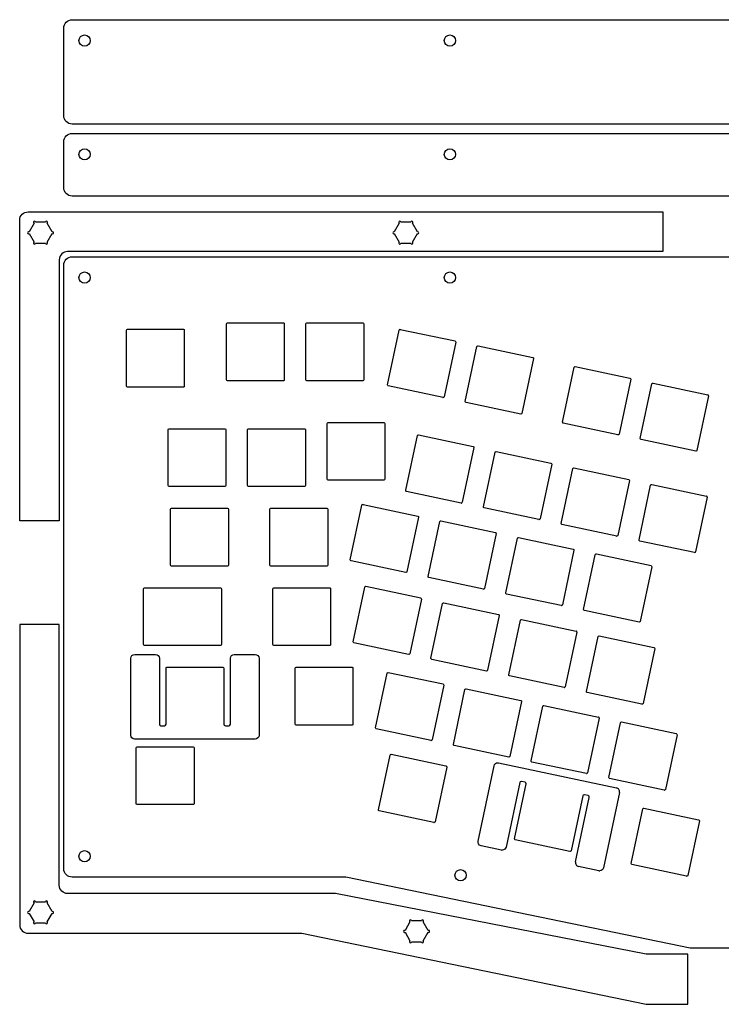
# Model space of a CAD drawing. Header units: millimetres. Extents: x -62 to 318, y -144 to 283.
# Tile 2 of 3: x -62 to 106, y 47 to 283. Entities that reach past the tile are written whole.
import ezdxf

# ---------------------------------------------------------------- set-up
doc = ezdxf.new("R2010")
doc.units = ezdxf.units.MM
doc.layers.get('0').update_dxf_attribs({"linetype": 'CONTINUOUS'})

msp = doc.modelspace()

# ---------------------------------------------------------------- linework, layer by layer
for p, q in [((-51.61, 259.97), (-51.61, 280.97)), ((-49.61, 282.97), (305.48, 282.97)), ((305.48, 257.97), (-49.61, 257.97)), ((-49.61, 255.72), (305.48, 255.72)), ((-51.61, 242.72), (-51.61, 253.72)), ((305.48, 240.72), (-49.61, 240.72)), ((-60.17, 236.94), (91.93, 236.94)), ((91.93, 236.94), (91.93, 227.44)), ((-62.17, 162.97), (-62.17, 234.94)), ((-58.73, 234.23), (-59.93, 232.16)), ((-55.97, 234.44), (-58.36, 234.44)), ((-54.4, 232.16), (-55.6, 234.23)), ((28.8, 234.23), (27.6, 232.16)), ((31.56, 234.44), (29.17, 234.44)), ((33.13, 232.16), (31.93, 234.23)), ((-59.93, 231.73), (-58.73, 229.66)), ((-55.6, 229.66), (-54.4, 231.73)), ((27.6, 231.73), (28.8, 229.66)), ((31.93, 229.66), (33.13, 231.73)), ((-58.36, 229.44), (-55.97, 229.44)), ((29.17, 229.44), (31.56, 229.44)), ((91.93, 227.44), (-50.67, 227.44)), ((-52.67, 225.44), (-52.67, 162.97)), ((-51.61, 79.6), (-51.61, 224.19)), ((-49.61, 226.19), (305.48, 226.19)), ((-12.61, 196.7), (-12.61, 210.1)), ((-12.38, 210.33), (1.02, 210.33)), ((1.24, 210.1), (1.24, 196.7)), ((6.44, 196.7), (6.44, 210.1)), ((6.67, 210.33), (20.07, 210.33)), ((20.29, 210.1), (20.29, 196.7)), ((-36.57, 195.2), (-36.57, 208.6)), ((-36.57, 195.2), (-36.57, 208.6)), ((-36.35, 208.83), (-22.95, 208.83)), ((-36.35, 208.83), (-22.95, 208.83)), ((-22.72, 208.6), (-22.72, 195.2)), ((-22.72, 208.6), (-22.72, 195.2)), ((25.99, 195.52), (28.77, 208.63)), ((29.04, 208.8), (42.15, 206.02)), ((42.32, 205.75), (39.53, 192.64)), ((44.62, 191.56), (47.41, 204.67)), ((47.67, 204.84), (60.78, 202.06)), ((60.95, 201.79), (58.17, 188.68)), ((67.91, 186.61), (70.7, 199.72)), ((70.96, 199.89), (84.07, 197.11)), ((1.02, 196.48), (-12.38, 196.48)), ((20.07, 196.48), (6.67, 196.48)), ((84.25, 196.84), (81.46, 183.73)), ((86.55, 182.65), (89.33, 195.76)), ((89.6, 195.93), (102.71, 193.15)), ((-22.95, 194.98), (-36.35, 194.98)), ((-22.95, 194.98), (-36.35, 194.98)), ((39.27, 192.47), (26.16, 195.26)), ((57.9, 188.51), (44.79, 191.3)), ((102.88, 192.88), (100.09, 179.77)), ((11.72, 186.51), (25.12, 186.51)), ((81.19, 183.56), (68.09, 186.35)), ((-26.61, 171.39), (-26.61, 184.79)), ((-26.61, 171.39), (-26.61, 184.79)), ((-26.38, 185.01), (-12.98, 185.01)), ((-26.38, 185.01), (-12.98, 185.01)), ((-12.76, 184.79), (-12.76, 171.39)), ((-12.76, 184.79), (-12.76, 171.39)), ((-7.56, 171.39), (-7.56, 184.79)), ((-7.33, 185.01), (6.07, 185.01)), ((6.29, 184.79), (6.29, 171.39)), ((11.49, 172.89), (11.49, 186.29)), ((25.34, 186.29), (25.34, 172.89)), ((30.34, 170.25), (33.13, 183.36)), ((33.39, 183.53), (46.5, 180.75)), ((99.83, 179.6), (86.72, 182.38)), ((46.67, 180.48), (43.89, 167.37)), ((48.97, 166.29), (51.76, 179.4)), ((52.03, 179.57), (65.13, 176.79)), ((65.31, 176.52), (62.52, 163.41)), ((67.61, 162.33), (70.39, 175.44)), ((70.66, 175.61), (83.77, 172.83)), ((25.12, 172.66), (11.72, 172.66)), ((83.94, 172.56), (81.15, 159.45)), ((-12.98, 171.16), (-26.38, 171.16)), ((-12.98, 171.16), (-26.38, 171.16)), ((6.07, 171.16), (-7.33, 171.16)), ((43.62, 167.2), (30.51, 169.99)), ((86.24, 158.37), (89.03, 171.48)), ((89.29, 171.65), (102.4, 168.87)), ((102.57, 168.6), (99.79, 155.49)), ((-26.01, 152.34), (-26.01, 165.74)), ((-25.78, 165.96), (-12.38, 165.96)), ((-12.16, 165.74), (-12.16, 152.34)), ((-2.2, 152.34), (-2.2, 165.74)), ((-1.97, 165.96), (11.43, 165.96)), ((11.65, 165.74), (11.65, 152.34)), ((17.06, 153.6), (19.85, 166.71)), ((20.12, 166.88), (33.22, 164.09)), ((62.25, 163.24), (49.15, 166.03)), ((-52.67, 162.97), (-62.17, 162.97)), ((33.4, 163.83), (30.61, 150.72)), ((35.7, 149.64), (38.48, 162.75)), ((38.75, 162.92), (51.86, 160.13)), ((80.89, 159.28), (67.78, 162.06)), ((52.03, 159.87), (49.24, 146.76)), ((54.33, 145.68), (57.12, 158.79)), ((57.38, 158.96), (70.49, 156.17)), ((99.52, 155.32), (86.41, 158.1)), ((70.66, 155.91), (67.88, 142.8)), ((30.34, 150.55), (17.24, 153.33)), ((72.96, 141.72), (75.75, 154.82)), ((76.02, 155), (89.12, 152.21)), ((-12.38, 152.11), (-25.78, 152.11)), ((11.43, 152.11), (-1.97, 152.11)), ((89.3, 151.95), (86.51, 138.84)), ((48.98, 146.59), (35.87, 149.37)), ((-32.46, 133.29), (-32.46, 146.69)), ((-32.23, 146.91), (-14.07, 146.91)), ((-13.84, 146.69), (-13.84, 133.29)), ((-1.5, 133.29), (-1.5, 146.69)), ((-1.27, 146.91), (12.13, 146.91)), ((12.35, 146.69), (12.35, 133.29)), ((17.76, 133.98), (20.55, 147.08)), ((20.81, 147.26), (33.92, 144.47)), ((34.09, 144.2), (31.31, 131.1)), ((67.61, 142.63), (54.5, 145.41)), ((36.39, 130.01), (39.18, 143.12)), ((39.45, 143.3), (52.55, 140.51)), ((52.73, 140.24), (49.94, 127.14)), ((55.03, 126.05), (57.81, 139.16)), ((58.08, 139.33), (71.19, 136.55)), ((86.24, 138.66), (73.14, 141.45)), ((-52.67, 138.12), (-62.17, 138.12)), ((-62.17, 138.12), (-62.17, 66.14)), ((-52.67, 75.64), (-52.67, 138.12)), ((71.36, 136.28), (68.57, 123.17)), ((73.66, 122.09), (76.45, 135.2)), ((76.71, 135.37), (89.82, 132.59)), ((-14.07, 133.06), (-32.23, 133.06)), ((12.13, 133.06), (-1.27, 133.06)), ((31.04, 130.92), (17.93, 133.71)), ((89.99, 132.32), (87.21, 119.21)), ((-35.54, 111.58), (-35.54, 130.03)), ((-34.61, 130.95), (-29.62, 130.95)), ((-28.69, 130.02), (-28.69, 114.24)), ((-11.67, 114.24), (-11.67, 130.02)), ((-10.74, 130.95), (-5.74, 130.95)), ((-4.82, 130.02), (-4.82, 111.58)), ((49.67, 126.96), (36.57, 129.75)), ((-27.1, 114.24), (-27.1, 127.64)), ((-26.88, 127.86), (-13.48, 127.86)), ((-13.25, 127.64), (-13.25, 114.24)), ((3.85, 114.24), (3.85, 127.64)), ((4.08, 127.86), (17.48, 127.86)), ((17.7, 127.64), (17.7, 114.24)), ((23.12, 113.36), (25.9, 126.47)), ((26.17, 126.64), (39.28, 123.86)), ((68.31, 123), (55.2, 125.79)), ((39.45, 123.59), (36.66, 110.48)), ((44.8, 122.68), (57.91, 119.9)), ((41.75, 109.4), (44.54, 122.51)), ((86.94, 119.04), (73.83, 121.83)), ((58.08, 119.63), (55.3, 106.52)), ((60.38, 105.44), (63.17, 118.55)), ((63.44, 118.72), (76.54, 115.93)), ((76.72, 115.67), (73.93, 102.56)), ((-28.32, 113.86), (-27.48, 113.86)), ((-12.88, 113.86), (-12.04, 113.86)), ((17.48, 114.01), (4.08, 114.01)), ((79.02, 101.48), (81.8, 114.59)), ((82.07, 114.76), (95.18, 111.97)), ((36.4, 110.31), (23.29, 113.09)), ((95.35, 111.71), (92.56, 98.6)), ((-5.74, 110.66), (-34.62, 110.66)), ((-34.24, 95.19), (-34.24, 108.59)), ((-34.01, 108.81), (-20.61, 108.81)), ((-20.39, 108.59), (-20.39, 95.19)), ((55.03, 106.35), (41.92, 109.13)), ((23.81, 93.74), (26.6, 106.84)), ((26.87, 107.02), (39.97, 104.23)), ((40.15, 103.97), (37.36, 90.86)), ((47.67, 86.23), (51.51, 104.27)), ((52.6, 104.98), (80.85, 98.97)), ((73.66, 102.39), (60.56, 105.17)), ((57.66, 100.24), (54.37, 84.8)), ((56.42, 86.81), (59.21, 99.91)), ((58.92, 100.36), (58.1, 100.53)), ((92.3, 98.43), (79.19, 101.21)), ((72.76, 97.03), (69.97, 83.93)), ((71.03, 81.26), (74.31, 96.7)), ((74.02, 97.15), (73.2, 97.32)), ((81.56, 97.88), (77.73, 79.84)), ((-20.61, 94.96), (-34.01, 94.96)), ((37.09, 90.69), (23.99, 93.47)), ((84.37, 80.87), (87.16, 93.97)), ((87.43, 94.15), (100.53, 91.36)), ((100.71, 91.09), (97.92, 77.99)), ((53.28, 84.09), (48.39, 85.13)), ((69.7, 83.75), (56.6, 86.54)), ((53.47, 84.07), (53.47, 84.07)), ((97.65, 77.81), (84.55, 80.6)), ((76.63, 79.13), (71.74, 80.17)), ((16.02, 77.6), (-49.61, 77.6)), ((98.49, 60.6), (16.02, 77.6)), ((13.47, 73.64), (-50.67, 73.64)), ((87.93, 59.12), (13.47, 73.64)), ((-58.73, 71.42), (-59.93, 69.35)), ((-55.97, 71.64), (-58.36, 71.64)), ((-54.4, 69.35), (-55.6, 71.42)), ((-59.93, 68.92), (-58.73, 66.85)), ((-55.6, 66.85), (-54.4, 68.92)), ((-58.36, 66.64), (-55.97, 66.64)), ((31.36, 66.89), (30.17, 64.81)), ((34.12, 67.1), (31.74, 67.1)), ((35.69, 64.81), (34.5, 66.89)), ((-60.17, 64.14), (5.47, 64.14)), ((5.47, 64.14), (87.93, 47.14)), ((30.17, 64.39), (31.36, 62.31)), ((34.5, 62.31), (35.69, 64.39)), ((31.74, 62.1), (34.12, 62.1)), ((97.93, 59.12), (87.93, 59.12)), ((97.93, 47.14), (97.93, 59.12)), ((118.49, 60.6), (98.49, 60.6)), ((87.93, 47.14), (97.93, 47.14))]:
    msp.add_line(p, q)
for centre, major_axis, ratio, start_param, end_param in [((39.28, 192.58), (0.158, -0.043), 0.688153, 4.793, 5.086128), ((102.63, 192.88), (0.155, 0.232), 0.890365, 5.917113, 6.626308), ((102.62, 192.92), (0.263, 0.046), 0.909501, 5.932123, 6.655042), ((57.92, 188.62), (0.158, -0.043), 0.688153, 4.793, 5.086128), ((68.17, 186.57), (0.265, 0.034), 0.91025, 2.829837, 3.552719), ((68.15, 186.6), (0.144, 0.222), 0.916595, 2.753393, 3.480305), ((81.21, 183.67), (0.158, -0.043), 0.688153, 4.793, 5.086128), ((99.84, 179.71), (0.158, -0.043), 0.688153, 4.793, 5.086128), ((102.32, 168.6), (0.155, 0.232), 0.890365, 5.917113, 6.626308), ((102.31, 168.64), (0.263, 0.046), 0.909501, 5.932123, 6.655042), ((43.64, 167.31), (0.158, -0.043), 0.688153, 4.793, 5.086128), ((62.27, 163.35), (0.158, -0.043), 0.688153, 4.793, 5.086128), ((67.87, 162.29), (0.265, 0.034), 0.91025, 2.829837, 3.552719), ((67.85, 162.32), (0.144, 0.222), 0.916595, 2.753393, 3.480305), ((51.79, 159.87), (0.143, 0.23), 0.904441, 5.882833, 6.601079), ((51.76, 159.91), (0.268, 0.041), 0.903545, 5.954516, 6.671758), ((80.9, 159.39), (0.158, -0.043), 0.688153, 4.793, 5.086128), ((99.54, 155.43), (0.158, -0.043), 0.688153, 4.793, 5.086128), ((30.36, 150.66), (0.158, -0.043), 0.688153, 4.793, 5.086128), ((48.99, 146.7), (0.158, -0.043), 0.688153, 4.793, 5.086128), ((33.85, 144.22), (0.138, 0.221), 0.923706, 5.878982, 6.610581), ((33.83, 144.24), (0.265, 0.034), 0.91025, 5.971429, 6.694311), ((67.63, 142.74), (0.158, -0.043), 0.688153, 4.793, 5.086128), ((86.26, 138.78), (0.158, -0.043), 0.688153, 4.793, 5.086128), ((71.11, 136.29), (0.155, 0.223), 0.902281, 5.930509, 6.648395), ((71.1, 136.32), (0.263, 0.046), 0.909501, 5.932123, 6.655042), ((31.03, 131.3), (-0.123, 0.376), 0.708283, 2.753017, 2.914002), ((49.69, 127.07), (0.158, -0.043), 0.688153, 4.793, 5.086128), ((68.32, 123.11), (0.158, -0.043), 0.688153, 4.793, 5.086128), ((86.96, 119.15), (0.158, -0.043), 0.688153, 4.793, 5.086128), ((76.47, 115.68), (0.155, 0.223), 0.902281, 5.930509, 6.648395), ((76.46, 115.71), (0.263, 0.046), 0.909501, 5.932123, 6.655042), ((36.41, 110.42), (0.158, -0.043), 0.688153, 4.793, 5.086128), ((55.05, 106.46), (0.158, -0.043), 0.688153, 4.793, 5.086128), ((73.68, 102.5), (0.158, -0.043), 0.688153, 4.793, 5.086128), ((80.55, 97.91), (0.632, 0.918), 0.904768, 5.925066, 6.642736), ((80.47, 98.03), (1.1, 0.2), 0.903662, 5.926348, 6.643724), ((92.31, 98.54), (0.158, -0.043), 0.688153, 4.793, 5.086128), ((37.11, 90.8), (0.158, -0.043), 0.688153, 4.793, 5.086128), ((56.69, 86.77), (0.268, 0.041), 0.903545, 2.812923, 3.530166), ((56.66, 86.79), (0.144, 0.222), 0.916595, 2.753393, 3.480305), ((53.41, 84.71), (0.756, -0.155), 0.826119, 4.702126, 4.955242), ((72.12, 81.11), (1.1, 0.2), 0.903662, 2.784755, 3.502131), ((72.04, 81.22), (0.627, 0.916), 0.906539, 2.780725, 3.499549), ((76.8, 79.6), (0.677, -0.043), 0.72781, 4.512398, 4.800061), ((97.64, 78.19), (-0.123, 0.376), 0.708283, 2.753017, 2.914002)]:
    msp.add_ellipse(centre, major_axis=major_axis, ratio=ratio, start_param=start_param, end_param=end_param)
for points in [[(-51.61, 280.97), (-51.61, 282.08), (-50.72, 282.97), (-49.61, 282.97)], [(-47.96, 277.97), (-47.96, 278.71), (-47.35, 279.32), (-46.61, 279.32)], [(-46.61, 279.32), (-45.87, 279.32), (-45.26, 278.71), (-45.26, 277.97)], [(39.57, 277.97), (39.57, 278.71), (40.18, 279.32), (40.92, 279.32)], [(40.92, 279.32), (41.67, 279.32), (42.27, 278.71), (42.27, 277.97)], [(-46.61, 276.62), (-47.35, 276.62), (-47.96, 277.23), (-47.96, 277.97)], [(-45.26, 277.97), (-45.26, 277.23), (-45.87, 276.62), (-46.61, 276.62)], [(40.92, 276.62), (40.18, 276.62), (39.57, 277.23), (39.57, 277.97)], [(42.27, 277.97), (42.27, 277.23), (41.67, 276.62), (40.92, 276.62)], [(-49.61, 257.97), (-50.72, 257.97), (-51.61, 258.87), (-51.61, 259.97)], [(-51.61, 253.72), (-51.61, 254.83), (-50.72, 255.72), (-49.61, 255.72)], [(-47.96, 250.72), (-47.96, 251.46), (-47.35, 252.07), (-46.61, 252.07)], [(-46.61, 249.37), (-47.35, 249.37), (-47.96, 249.98), (-47.96, 250.72)], [(-46.61, 252.07), (-45.87, 252.07), (-45.26, 251.46), (-45.26, 250.72)], [(-45.26, 250.72), (-45.26, 249.98), (-45.87, 249.37), (-46.61, 249.37)], [(39.57, 250.72), (39.57, 251.46), (40.18, 252.07), (40.92, 252.07)], [(40.92, 249.37), (40.18, 249.37), (39.57, 249.98), (39.57, 250.72)], [(40.92, 252.07), (41.67, 252.07), (42.27, 251.46), (42.27, 250.72)], [(42.27, 250.72), (42.27, 249.98), (41.67, 249.37), (40.92, 249.37)], [(-49.61, 240.72), (-50.72, 240.72), (-51.61, 241.62), (-51.61, 242.72)], [(-62.17, 234.94), (-62.17, 236.05), (-61.27, 236.94), (-60.17, 236.94)], [(-54.28, 232.19), (-54.33, 232.19), (-54.37, 232.18), (-54.4, 232.16)], [(33.25, 232.19), (33.21, 232.19), (33.17, 232.18), (33.13, 232.16)], [(-50.67, 227.44), (-51.77, 227.44), (-52.67, 226.55), (-52.67, 225.44)], [(-51.61, 224.19), (-51.61, 225.29), (-50.72, 226.19), (-49.61, 226.19)], [(-47.96, 221.19), (-47.96, 221.93), (-47.35, 222.54), (-46.61, 222.54)], [(-46.61, 222.54), (-45.87, 222.54), (-45.26, 221.93), (-45.26, 221.19)], [(39.57, 221.19), (39.57, 221.93), (40.18, 222.54), (40.92, 222.54)], [(40.92, 222.54), (41.67, 222.54), (42.27, 221.93), (42.27, 221.19)], [(-46.61, 219.84), (-47.35, 219.84), (-47.96, 220.44), (-47.96, 221.19)], [(-45.26, 221.19), (-45.26, 220.44), (-45.87, 219.84), (-46.61, 219.84)], [(40.92, 219.84), (40.18, 219.84), (39.57, 220.44), (39.57, 221.19)], [(42.27, 221.19), (42.27, 220.44), (41.67, 219.84), (40.92, 219.84)], [(-12.61, 210.1), (-12.61, 210.22), (-12.51, 210.33), (-12.38, 210.33)], [(1.02, 210.33), (1.14, 210.33), (1.24, 210.22), (1.24, 210.1)], [(6.44, 210.1), (6.44, 210.22), (6.54, 210.33), (6.67, 210.33)], [(20.07, 210.33), (20.19, 210.33), (20.29, 210.22), (20.29, 210.1)], [(-36.57, 208.6), (-36.57, 208.72), (-36.47, 208.83), (-36.35, 208.83)], [(-36.57, 208.6), (-36.57, 208.72), (-36.47, 208.83), (-36.35, 208.83)], [(-22.95, 208.83), (-22.82, 208.83), (-22.72, 208.72), (-22.72, 208.6)], [(-22.95, 208.83), (-22.82, 208.83), (-22.72, 208.72), (-22.72, 208.6)], [(42.15, 206.02), (42.27, 205.99), (42.34, 205.87), (42.32, 205.75)], [(60.78, 202.06), (60.9, 202.03), (60.98, 201.91), (60.95, 201.79)], [(-12.38, 196.48), (-12.51, 196.48), (-12.61, 196.58), (-12.61, 196.7)], [(1.24, 196.7), (1.24, 196.58), (1.14, 196.48), (1.02, 196.48)], [(6.67, 196.48), (6.54, 196.48), (6.44, 196.58), (6.44, 196.7)], [(20.29, 196.7), (20.29, 196.58), (20.19, 196.48), (20.07, 196.48)], [(84.07, 197.11), (84.19, 197.08), (84.27, 196.96), (84.25, 196.84)], [(-36.35, 194.98), (-36.47, 194.98), (-36.57, 195.08), (-36.57, 195.2)], [(-36.35, 194.98), (-36.47, 194.98), (-36.57, 195.08), (-36.57, 195.2)], [(-22.72, 195.2), (-22.72, 195.08), (-22.82, 194.98), (-22.95, 194.98)], [(-22.72, 195.2), (-22.72, 195.08), (-22.82, 194.98), (-22.95, 194.98)], [(26.16, 195.26), (26.04, 195.28), (25.96, 195.4), (25.99, 195.52)], [(39.53, 192.64), (39.51, 192.54), (39.42, 192.47), (39.31, 192.47)], [(44.79, 191.3), (44.67, 191.32), (44.59, 191.44), (44.62, 191.56)], [(58.17, 188.68), (58.14, 188.58), (58.05, 188.5), (57.95, 188.5)], [(11.49, 186.29), (11.49, 186.41), (11.59, 186.51), (11.72, 186.51)], [(25.12, 186.51), (25.24, 186.51), (25.34, 186.41), (25.34, 186.29)], [(-26.61, 184.79), (-26.61, 184.91), (-26.51, 185.01), (-26.38, 185.01)], [(-26.61, 184.79), (-26.61, 184.91), (-26.51, 185.01), (-26.38, 185.01)], [(-12.98, 185.01), (-12.86, 185.01), (-12.76, 184.91), (-12.76, 184.79)], [(-12.98, 185.01), (-12.86, 185.01), (-12.76, 184.91), (-12.76, 184.79)], [(-7.56, 184.79), (-7.56, 184.91), (-7.46, 185.01), (-7.33, 185.01)], [(6.07, 185.01), (6.19, 185.01), (6.29, 184.91), (6.29, 184.79)], [(81.46, 183.73), (81.44, 183.63), (81.35, 183.55), (81.24, 183.55)], [(86.72, 182.38), (86.6, 182.41), (86.52, 182.53), (86.55, 182.65)], [(46.5, 180.75), (46.62, 180.72), (46.7, 180.6), (46.67, 180.48)], [(100.09, 179.77), (100.07, 179.67), (99.98, 179.59), (99.87, 179.59)], [(65.13, 176.79), (65.25, 176.76), (65.33, 176.64), (65.31, 176.52)], [(11.72, 172.66), (11.59, 172.66), (11.49, 172.76), (11.49, 172.89)], [(25.34, 172.89), (25.34, 172.76), (25.24, 172.66), (25.12, 172.66)], [(83.77, 172.83), (83.89, 172.8), (83.97, 172.68), (83.94, 172.56)], [(-26.38, 171.16), (-26.51, 171.16), (-26.61, 171.26), (-26.61, 171.39)], [(-26.38, 171.16), (-26.51, 171.16), (-26.61, 171.26), (-26.61, 171.39)], [(-12.76, 171.39), (-12.76, 171.26), (-12.86, 171.16), (-12.98, 171.16)], [(-12.76, 171.39), (-12.76, 171.26), (-12.86, 171.16), (-12.98, 171.16)], [(-7.33, 171.16), (-7.46, 171.16), (-7.56, 171.26), (-7.56, 171.39)], [(6.29, 171.39), (6.29, 171.26), (6.19, 171.16), (6.07, 171.16)], [(30.51, 169.99), (30.39, 170.01), (30.31, 170.13), (30.34, 170.25)], [(-26.01, 165.74), (-26.01, 165.86), (-25.91, 165.96), (-25.78, 165.96)], [(-12.38, 165.96), (-12.26, 165.96), (-12.16, 165.86), (-12.16, 165.74)], [(-2.2, 165.74), (-2.2, 165.86), (-2.1, 165.96), (-1.97, 165.96)], [(11.43, 165.96), (11.55, 165.96), (11.65, 165.86), (11.65, 165.74)], [(43.89, 167.37), (43.87, 167.27), (43.77, 167.2), (43.67, 167.2)], [(49.15, 166.03), (49.03, 166.05), (48.95, 166.17), (48.97, 166.29)], [(33.22, 164.09), (33.34, 164.07), (33.42, 163.95), (33.4, 163.83)], [(62.52, 163.41), (62.5, 163.31), (62.41, 163.23), (62.3, 163.23)], [(81.15, 159.45), (81.13, 159.35), (81.04, 159.27), (80.93, 159.27)], [(86.41, 158.1), (86.29, 158.13), (86.22, 158.25), (86.24, 158.37)], [(70.49, 156.17), (70.61, 156.15), (70.69, 156.03), (70.66, 155.91)], [(17.24, 153.33), (17.11, 153.36), (17.04, 153.48), (17.06, 153.6)], [(99.79, 155.49), (99.77, 155.39), (99.67, 155.31), (99.57, 155.31)], [(-25.78, 152.11), (-25.91, 152.11), (-26.01, 152.21), (-26.01, 152.34)], [(-12.16, 152.34), (-12.16, 152.21), (-12.26, 152.11), (-12.38, 152.11)], [(-1.97, 152.11), (-2.1, 152.11), (-2.2, 152.21), (-2.2, 152.34)], [(11.65, 152.34), (11.65, 152.21), (11.55, 152.11), (11.43, 152.11)], [(89.12, 152.21), (89.24, 152.19), (89.32, 152.07), (89.3, 151.95)], [(30.61, 150.72), (30.59, 150.62), (30.5, 150.54), (30.39, 150.54)], [(35.87, 149.37), (35.75, 149.4), (35.67, 149.52), (35.7, 149.64)], [(-32.46, 146.69), (-32.46, 146.81), (-32.35, 146.91), (-32.23, 146.91)], [(-14.07, 146.91), (-13.94, 146.91), (-13.84, 146.81), (-13.84, 146.69)], [(-1.5, 146.69), (-1.5, 146.81), (-1.4, 146.91), (-1.27, 146.91)], [(12.13, 146.91), (12.25, 146.91), (12.35, 146.81), (12.35, 146.69)], [(49.24, 146.76), (49.22, 146.66), (49.13, 146.58), (49.02, 146.58)], [(54.5, 145.41), (54.38, 145.44), (54.3, 145.56), (54.33, 145.68)], [(67.88, 142.8), (67.86, 142.7), (67.76, 142.62), (67.66, 142.62)], [(73.14, 141.45), (73.02, 141.48), (72.94, 141.6), (72.96, 141.72)], [(52.55, 140.51), (52.68, 140.48), (52.75, 140.36), (52.73, 140.24)], [(86.51, 138.84), (86.49, 138.73), (86.4, 138.66), (86.29, 138.66)], [(-32.23, 133.06), (-32.35, 133.06), (-32.46, 133.16), (-32.46, 133.29)], [(-13.84, 133.29), (-13.84, 133.16), (-13.94, 133.06), (-14.07, 133.06)], [(-1.27, 133.06), (-1.4, 133.06), (-1.5, 133.16), (-1.5, 133.29)], [(12.35, 133.29), (12.35, 133.16), (12.25, 133.06), (12.13, 133.06)], [(17.93, 133.71), (17.81, 133.73), (17.73, 133.85), (17.76, 133.98)], [(89.82, 132.59), (89.94, 132.56), (90.02, 132.44), (89.99, 132.32)], [(-35.54, 130.03), (-35.54, 130.54), (-35.13, 130.95), (-34.61, 130.95)], [(-29.62, 130.95), (-29.11, 130.95), (-28.69, 130.53), (-28.69, 130.02)], [(-11.67, 130.02), (-11.67, 130.53), (-11.25, 130.95), (-10.74, 130.95)], [(-5.74, 130.95), (-5.23, 130.95), (-4.82, 130.53), (-4.82, 130.02)], [(31.31, 131.1), (31.29, 130.99), (31.19, 130.92), (31.09, 130.92)], [(-27.1, 127.64), (-27.1, 127.76), (-27, 127.86), (-26.88, 127.86)], [(-13.48, 127.86), (-13.36, 127.86), (-13.25, 127.76), (-13.25, 127.64)], [(3.85, 127.64), (3.85, 127.76), (3.95, 127.86), (4.08, 127.86)], [(17.48, 127.86), (17.6, 127.86), (17.7, 127.76), (17.7, 127.64)], [(49.94, 127.14), (49.92, 127.03), (49.83, 126.96), (49.72, 126.96)], [(55.2, 125.79), (55.08, 125.81), (55, 125.93), (55.03, 126.05)], [(39.28, 123.86), (39.4, 123.83), (39.48, 123.71), (39.45, 123.59)], [(68.57, 123.17), (68.55, 123.07), (68.46, 123), (68.35, 123)], [(73.83, 121.83), (73.71, 121.85), (73.64, 121.97), (73.66, 122.09)], [(57.91, 119.9), (58.03, 119.87), (58.11, 119.75), (58.08, 119.63)], [(87.21, 119.21), (87.19, 119.11), (87.09, 119.04), (86.99, 119.04)], [(-28.69, 114.24), (-28.69, 114.03), (-28.52, 113.86), (-28.32, 113.86)], [(-27.48, 113.86), (-27.27, 113.86), (-27.1, 114.03), (-27.1, 114.24)], [(-13.25, 114.24), (-13.25, 114.03), (-13.09, 113.86), (-12.88, 113.86)], [(-12.04, 113.86), (-11.83, 113.86), (-11.67, 114.03), (-11.67, 114.24)], [(4.08, 114.01), (3.95, 114.01), (3.85, 114.11), (3.85, 114.24)], [(17.7, 114.24), (17.7, 114.11), (17.6, 114.01), (17.48, 114.01)], [(23.29, 113.09), (23.17, 113.12), (23.09, 113.24), (23.12, 113.36)], [(-34.62, 110.66), (-35.13, 110.66), (-35.54, 111.07), (-35.54, 111.58)], [(-4.82, 111.58), (-4.82, 111.07), (-5.23, 110.66), (-5.74, 110.66)], [(95.18, 111.97), (95.3, 111.95), (95.38, 111.83), (95.35, 111.71)], [(-34.24, 108.59), (-34.24, 108.71), (-34.14, 108.81), (-34.01, 108.81)], [(-20.61, 108.81), (-20.49, 108.81), (-20.39, 108.71), (-20.39, 108.59)], [(36.66, 110.48), (36.64, 110.38), (36.55, 110.3), (36.44, 110.3)], [(41.92, 109.13), (41.8, 109.16), (41.72, 109.28), (41.75, 109.4)], [(55.3, 106.52), (55.28, 106.42), (55.18, 106.34), (55.08, 106.34)], [(39.97, 104.23), (40.1, 104.21), (40.17, 104.09), (40.15, 103.97)], [(60.56, 105.17), (60.44, 105.2), (60.36, 105.32), (60.38, 105.44)], [(73.93, 102.56), (73.91, 102.46), (73.82, 102.38), (73.71, 102.38)], [(79.19, 101.21), (79.07, 101.24), (78.99, 101.36), (79.02, 101.48)], [(59.21, 99.91), (59.25, 100.12), (59.12, 100.32), (58.92, 100.36)], [(92.56, 98.6), (92.54, 98.5), (92.45, 98.42), (92.34, 98.42)], [(-34.01, 94.96), (-34.14, 94.96), (-34.24, 95.06), (-34.24, 95.19)], [(-20.39, 95.19), (-20.39, 95.06), (-20.49, 94.96), (-20.61, 94.96)], [(23.99, 93.47), (23.87, 93.5), (23.79, 93.62), (23.81, 93.74)], [(37.36, 90.86), (37.34, 90.75), (37.25, 90.68), (37.14, 90.68)], [(100.53, 91.36), (100.65, 91.33), (100.73, 91.21), (100.71, 91.09)], [(48.39, 85.13), (47.89, 85.24), (47.57, 85.73), (47.67, 86.23)], [(-47.96, 82.6), (-47.96, 83.34), (-47.35, 83.95), (-46.61, 83.95)], [(-46.61, 81.25), (-47.35, 81.25), (-47.96, 81.86), (-47.96, 82.6)], [(-46.61, 83.95), (-45.87, 83.95), (-45.26, 83.34), (-45.26, 82.6)], [(-45.26, 82.6), (-45.26, 81.86), (-45.87, 81.25), (-46.61, 81.25)], [(54.37, 84.8), (54.28, 84.38), (53.9, 84.07), (53.47, 84.07)], [(84.55, 80.6), (84.43, 80.62), (84.35, 80.74), (84.37, 80.87)], [(-49.61, 77.6), (-50.72, 77.6), (-51.61, 78.5), (-51.61, 79.6)], [(42.14, 78.06), (42.14, 78.8), (42.74, 79.41), (43.49, 79.41)], [(43.49, 76.71), (42.74, 76.71), (42.14, 77.32), (42.14, 78.06)], [(43.49, 79.41), (44.23, 79.41), (44.84, 78.8), (44.84, 78.06)], [(44.84, 78.06), (44.84, 77.32), (44.23, 76.71), (43.49, 76.71)], [(77.73, 79.84), (77.64, 79.42), (77.26, 79.11), (76.82, 79.11)], [(97.92, 77.99), (97.9, 77.88), (97.81, 77.81), (97.7, 77.81)], [(-50.67, 73.64), (-51.77, 73.64), (-52.67, 74.53), (-52.67, 75.64)], [(-54.28, 69.39), (-54.33, 69.39), (-54.37, 69.37), (-54.4, 69.35)], [(-62.17, 66.14), (-62.17, 65.03), (-61.27, 64.14), (-60.17, 64.14)], [(35.82, 64.85), (35.77, 64.85), (35.73, 64.83), (35.69, 64.81)]]:
    msp.add_open_spline(points, degree=3)
for points, knots in [([(-58.36, 234.44), (-58.36, 234.58), (-58.47, 234.69), (-58.75, 234.69), (-58.86, 234.58), (-58.86, 234.44), (-58.86, 234.35), (-58.81, 234.27), (-58.73, 234.23)], [6, 6, 6, 6, 7, 7, 8, 8, 8, 9, 9, 9, 9]), ([(-55.6, 234.23), (-55.53, 234.27), (-55.47, 234.35), (-55.47, 234.44), (-55.47, 234.58), (-55.59, 234.69), (-55.72, 234.69), (-55.86, 234.69), (-55.97, 234.58), (-55.97, 234.44)], [2, 2, 2, 2, 3, 3, 3, 4, 4, 4, 5, 5, 5, 5]), ([(29.17, 234.44), (29.17, 234.58), (29.06, 234.69), (28.79, 234.69), (28.67, 234.58), (28.67, 234.44), (28.67, 234.35), (28.73, 234.27), (28.8, 234.23)], [6, 6, 6, 6, 7, 7, 8, 8, 8, 9, 9, 9, 9]), ([(31.93, 234.23), (32.01, 234.27), (32.06, 234.35), (32.06, 234.44), (32.06, 234.58), (31.95, 234.69), (31.81, 234.69), (31.67, 234.69), (31.56, 234.58), (31.56, 234.44)], [2, 2, 2, 2, 3, 3, 3, 4, 4, 4, 5, 5, 5, 5]), ([(-59.93, 232.16), (-59.97, 232.18), (-60.01, 232.19), (-60.05, 232.19), (-60.19, 232.19), (-60.3, 232.08), (-60.3, 231.94), (-60.3, 231.8), (-60.19, 231.69), (-60.05, 231.69), (-60.01, 231.69), (-59.97, 231.71), (-59.93, 231.73)], [10, 10, 10, 10, 11, 11, 11, 12, 12, 12, 13, 13, 13, 14, 14, 14, 14]), ([(-54.4, 231.73), (-54.37, 231.71), (-54.33, 231.69), (-54.28, 231.69), (-54.14, 231.69), (-54.03, 231.8), (-54.03, 231.94), (-54.03, 232.08), (-54.14, 232.19), (-54.28, 232.19)], [23, 23, 23, 23, 24, 24, 24, 25, 25, 25, 26, 26, 26, 26]), ([(27.6, 232.16), (27.57, 232.18), (27.53, 232.19), (27.48, 232.19), (27.34, 232.19), (27.23, 232.08), (27.23, 231.94), (27.23, 231.8), (27.34, 231.69), (27.48, 231.69), (27.53, 231.69), (27.57, 231.71), (27.6, 231.73)], [10, 10, 10, 10, 11, 11, 11, 12, 12, 12, 13, 13, 13, 14, 14, 14, 14]), ([(33.13, 231.73), (33.17, 231.71), (33.21, 231.69), (33.25, 231.69), (33.39, 231.69), (33.5, 231.8), (33.5, 231.94), (33.5, 232.08), (33.39, 232.19), (33.25, 232.19)], [23, 23, 23, 23, 24, 24, 24, 25, 25, 25, 26, 26, 26, 26]), ([(-58.73, 229.66), (-58.81, 229.61), (-58.86, 229.54), (-58.86, 229.44), (-58.86, 229.3), (-58.75, 229.19), (-58.47, 229.19), (-58.36, 229.3), (-58.36, 229.44)], [15, 15, 15, 15, 16, 16, 16, 17, 17, 18, 18, 18, 18]), ([(-55.97, 229.44), (-55.97, 229.3), (-55.86, 229.19), (-55.72, 229.19), (-55.59, 229.19), (-55.47, 229.3), (-55.47, 229.44), (-55.47, 229.54), (-55.53, 229.61), (-55.6, 229.66)], [19, 19, 19, 19, 20, 20, 20, 21, 21, 21, 22, 22, 22, 22]), ([(28.8, 229.66), (28.73, 229.61), (28.67, 229.54), (28.67, 229.44), (28.67, 229.3), (28.79, 229.19), (29.06, 229.19), (29.17, 229.3), (29.17, 229.44)], [15, 15, 15, 15, 16, 16, 16, 17, 17, 18, 18, 18, 18]), ([(31.56, 229.44), (31.56, 229.3), (31.67, 229.19), (31.81, 229.19), (31.95, 229.19), (32.06, 229.3), (32.06, 229.44), (32.06, 229.54), (32.01, 229.61), (31.93, 229.66)], [19, 19, 19, 19, 20, 20, 20, 21, 21, 21, 22, 22, 22, 22]), ([(28.77, 208.63), (28.79, 208.73), (28.89, 208.81), (28.99, 208.81), (29.01, 208.81), (29.02, 208.81), (29.04, 208.8)], [4, 4, 4, 4, 5, 5, 5, 6, 6, 6, 6]), ([(47.41, 204.67), (47.43, 204.77), (47.52, 204.85), (47.63, 204.85), (47.64, 204.85), (47.66, 204.85), (47.67, 204.84)], [4, 4, 4, 4, 5, 5, 5, 6, 6, 6, 6]), ([(70.7, 199.72), (70.72, 199.82), (70.81, 199.9), (70.92, 199.9), (70.93, 199.9), (70.95, 199.9), (70.96, 199.89)], [5, 5, 5, 5, 6, 6, 6, 7, 7, 7, 7]), ([(89.33, 195.76), (89.35, 195.86), (89.45, 195.94), (89.55, 195.94), (89.57, 195.94), (89.58, 195.93), (89.6, 195.93)], [4, 4, 4, 4, 5, 5, 5, 6, 6, 6, 6]), ([(33.13, 183.36), (33.15, 183.46), (33.24, 183.54), (33.35, 183.54), (33.36, 183.54), (33.38, 183.54), (33.39, 183.53)], [4, 4, 4, 4, 5, 5, 5, 6, 6, 6, 6]), ([(51.76, 179.4), (51.78, 179.5), (51.87, 179.58), (51.98, 179.58), (52, 179.58), (52.01, 179.58), (52.03, 179.57)], [4, 4, 4, 4, 5, 5, 5, 6, 6, 6, 6]), ([(70.39, 175.44), (70.42, 175.54), (70.51, 175.62), (70.61, 175.62), (70.63, 175.62), (70.64, 175.62), (70.66, 175.61)], [5, 5, 5, 5, 6, 6, 6, 7, 7, 7, 7]), ([(89.03, 171.48), (89.05, 171.58), (89.14, 171.66), (89.25, 171.66), (89.26, 171.66), (89.28, 171.65), (89.29, 171.65)], [4, 4, 4, 4, 5, 5, 5, 6, 6, 6, 6]), ([(19.85, 166.71), (19.87, 166.81), (19.96, 166.89), (20.07, 166.89), (20.08, 166.89), (20.1, 166.88), (20.12, 166.88)], [4, 4, 4, 4, 5, 5, 5, 6, 6, 6, 6]), ([(38.48, 162.75), (38.5, 162.85), (38.6, 162.92), (38.7, 162.92), (38.72, 162.92), (38.73, 162.92), (38.75, 162.92)], [4, 4, 4, 4, 5, 5, 5, 6, 6, 6, 6]), ([(57.12, 158.79), (57.14, 158.89), (57.23, 158.96), (57.34, 158.96), (57.35, 158.96), (57.37, 158.96), (57.38, 158.96)], [4, 4, 4, 4, 5, 5, 5, 6, 6, 6, 6]), ([(75.75, 154.82), (75.77, 154.93), (75.86, 155), (75.97, 155), (75.98, 155), (76, 155), (76.02, 155)], [4, 4, 4, 4, 5, 5, 5, 6, 6, 6, 6]), ([(20.55, 147.08), (20.57, 147.19), (20.66, 147.26), (20.77, 147.26), (20.78, 147.26), (20.8, 147.26), (20.81, 147.26)], [4, 4, 4, 4, 5, 5, 5, 6, 6, 6, 6]), ([(39.18, 143.12), (39.2, 143.23), (39.29, 143.3), (39.4, 143.3), (39.42, 143.3), (39.43, 143.3), (39.45, 143.3)], [5, 5, 5, 5, 6, 6, 6, 7, 7, 7, 7]), ([(57.81, 139.16), (57.84, 139.26), (57.93, 139.34), (58.03, 139.34), (58.05, 139.34), (58.06, 139.34), (58.08, 139.33)], [4, 4, 4, 4, 5, 5, 5, 6, 6, 6, 6]), ([(76.45, 135.2), (76.47, 135.3), (76.56, 135.38), (76.67, 135.38), (76.68, 135.38), (76.7, 135.38), (76.71, 135.37)], [4, 4, 4, 4, 5, 5, 5, 6, 6, 6, 6]), ([(36.57, 129.75), (36.51, 129.76), (36.46, 129.8), (36.39, 129.9), (36.38, 129.96), (36.39, 130.01)], [2, 2, 2, 2, 3, 3, 4, 4, 4, 4]), ([(25.9, 126.47), (25.92, 126.57), (26.02, 126.65), (26.12, 126.65), (26.14, 126.65), (26.15, 126.65), (26.17, 126.64)], [4, 4, 4, 4, 5, 5, 5, 6, 6, 6, 6]), ([(44.54, 122.51), (44.56, 122.61), (44.65, 122.69), (44.76, 122.69), (44.77, 122.69), (44.79, 122.68), (44.8, 122.68)], [4, 4, 4, 4, 5, 5, 5, 6, 6, 6, 6]), ([(63.17, 118.55), (63.19, 118.65), (63.28, 118.73), (63.39, 118.73), (63.4, 118.73), (63.42, 118.72), (63.44, 118.72)], [4, 4, 4, 4, 5, 5, 5, 6, 6, 6, 6]), ([(81.8, 114.59), (81.82, 114.69), (81.92, 114.77), (82.02, 114.77), (82.04, 114.77), (82.05, 114.76), (82.07, 114.76)], [4, 4, 4, 4, 5, 5, 5, 6, 6, 6, 6]), ([(26.6, 106.84), (26.62, 106.95), (26.71, 107.02), (26.82, 107.02), (26.84, 107.02), (26.85, 107.02), (26.87, 107.02)], [4, 4, 4, 4, 5, 5, 5, 6, 6, 6, 6]), ([(51.51, 104.27), (51.6, 104.69), (51.98, 105), (52.41, 105), (52.48, 105), (52.54, 104.99), (52.6, 104.98)], [28, 28, 28, 28, 29, 29, 29, 30, 30, 30, 30]), ([(58.1, 100.53), (58.07, 100.54), (58.05, 100.54), (58.02, 100.54), (57.85, 100.54), (57.69, 100.42), (57.66, 100.24)], [19, 19, 19, 19, 20, 20, 20, 21, 21, 21, 21]), ([(73.2, 97.32), (73.18, 97.33), (73.15, 97.33), (73.12, 97.33), (72.95, 97.33), (72.79, 97.21), (72.76, 97.03)], [8, 8, 8, 8, 9, 9, 9, 10, 10, 10, 10]), ([(74.31, 96.7), (74.33, 96.8), (74.31, 96.9), (74.2, 97.07), (74.12, 97.13), (74.02, 97.15)], [5, 5, 5, 5, 6, 6, 7, 7, 7, 7]), ([(87.16, 93.97), (87.18, 94.08), (87.27, 94.15), (87.38, 94.15), (87.39, 94.15), (87.41, 94.15), (87.43, 94.15)], [4, 4, 4, 4, 5, 5, 5, 6, 6, 6, 6]), ([(69.97, 83.93), (69.95, 83.82), (69.86, 83.75), (69.75, 83.75), (69.73, 83.75), (69.72, 83.75), (69.7, 83.75)], [11, 11, 11, 11, 12, 12, 12, 13, 13, 13, 13]), ([(-58.36, 71.64), (-58.36, 71.78), (-58.47, 71.89), (-58.75, 71.89), (-58.86, 71.78), (-58.86, 71.64), (-58.86, 71.55), (-58.81, 71.47), (-58.73, 71.42)], [6, 6, 6, 6, 7, 7, 8, 8, 8, 9, 9, 9, 9]), ([(-55.6, 71.42), (-55.53, 71.47), (-55.47, 71.55), (-55.47, 71.64), (-55.47, 71.78), (-55.59, 71.89), (-55.72, 71.89), (-55.86, 71.89), (-55.97, 71.78), (-55.97, 71.64)], [2, 2, 2, 2, 3, 3, 3, 4, 4, 4, 5, 5, 5, 5]), ([(-59.93, 69.35), (-59.97, 69.37), (-60.01, 69.39), (-60.05, 69.39), (-60.19, 69.39), (-60.3, 69.28), (-60.3, 69.14), (-60.3, 69), (-60.19, 68.89), (-60.05, 68.89), (-60.01, 68.89), (-59.97, 68.9), (-59.93, 68.92)], [10, 10, 10, 10, 11, 11, 11, 12, 12, 12, 13, 13, 13, 14, 14, 14, 14]), ([(-54.4, 68.92), (-54.37, 68.9), (-54.33, 68.89), (-54.28, 68.89), (-54.14, 68.89), (-54.03, 69), (-54.03, 69.14), (-54.03, 69.28), (-54.14, 69.39), (-54.28, 69.39)], [23, 23, 23, 23, 24, 24, 24, 25, 25, 25, 26, 26, 26, 26]), ([(-58.73, 66.85), (-58.81, 66.81), (-58.86, 66.73), (-58.86, 66.64), (-58.86, 66.5), (-58.75, 66.39), (-58.47, 66.39), (-58.36, 66.5), (-58.36, 66.64)], [15, 15, 15, 15, 16, 16, 16, 17, 17, 18, 18, 18, 18]), ([(-55.97, 66.64), (-55.97, 66.5), (-55.86, 66.39), (-55.72, 66.39), (-55.59, 66.39), (-55.47, 66.5), (-55.47, 66.64), (-55.47, 66.73), (-55.53, 66.81), (-55.6, 66.85)], [19, 19, 19, 19, 20, 20, 20, 21, 21, 21, 22, 22, 22, 22]), ([(31.74, 67.1), (31.74, 67.24), (31.63, 67.35), (31.35, 67.35), (31.24, 67.24), (31.24, 67.1), (31.24, 67.01), (31.29, 66.93), (31.36, 66.89)], [6, 6, 6, 6, 7, 7, 8, 8, 8, 9, 9, 9, 9]), ([(34.5, 66.89), (34.57, 66.93), (34.62, 67.01), (34.62, 67.1), (34.62, 67.24), (34.51, 67.35), (34.37, 67.35), (34.24, 67.35), (34.12, 67.24), (34.12, 67.1)], [2, 2, 2, 2, 3, 3, 3, 4, 4, 4, 5, 5, 5, 5]), ([(30.17, 64.81), (30.13, 64.83), (30.09, 64.85), (30.04, 64.85), (29.91, 64.85), (29.79, 64.74), (29.79, 64.6), (29.79, 64.46), (29.91, 64.35), (30.04, 64.35), (30.09, 64.35), (30.13, 64.36), (30.17, 64.39)], [10, 10, 10, 10, 11, 11, 11, 12, 12, 12, 13, 13, 13, 14, 14, 14, 14]), ([(35.69, 64.39), (35.73, 64.36), (35.77, 64.35), (35.82, 64.35), (35.96, 64.35), (36.07, 64.46), (36.07, 64.6), (36.07, 64.74), (35.96, 64.85), (35.82, 64.85)], [23, 23, 23, 23, 24, 24, 24, 25, 25, 25, 26, 26, 26, 26]), ([(31.36, 62.31), (31.29, 62.27), (31.24, 62.19), (31.24, 62.1), (31.24, 61.96), (31.35, 61.85), (31.63, 61.85), (31.74, 61.96), (31.74, 62.1)], [15, 15, 15, 15, 16, 16, 16, 17, 17, 18, 18, 18, 18]), ([(34.12, 62.1), (34.12, 61.96), (34.24, 61.85), (34.37, 61.85), (34.51, 61.85), (34.62, 61.96), (34.62, 62.1), (34.62, 62.19), (34.57, 62.27), (34.5, 62.31)], [19, 19, 19, 19, 20, 20, 20, 21, 21, 21, 22, 22, 22, 22])]:
    msp.add_open_spline(points, degree=3, knots=knots)

doc.saveas('drawing.dxf')
